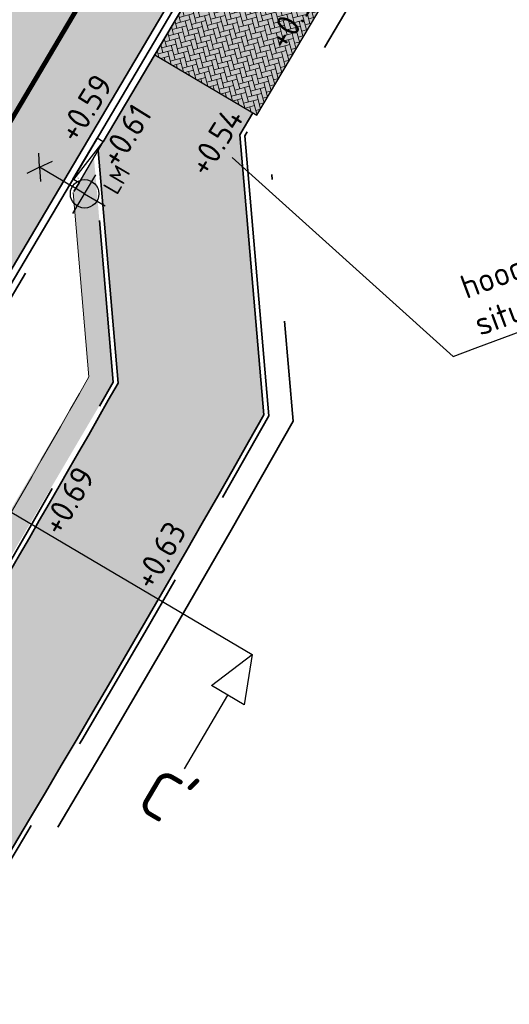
# Model space of a CAD drawing. Header units: metres. Extents: x 132493 to 134960, y 502695 to 503907.
# Tile 26 of 144: x 132759 to 132769, y 502883 to 502903. Entities that reach past the tile are written whole.
import ezdxf
from ezdxf import colors
from ezdxf.entities.mleader import LeaderData, LeaderLine
from ezdxf.enums import TextEntityAlignment as Align
from ezdxf.math import Vec2, Vec3

# ---------------------------------------------------------------- set-up
doc = ezdxf.new("R2010")
doc.units = ezdxf.units.M
for name, pattern in [('VH-OPSLUITBAND_100X200', [16, 8, -2, 4, -2]), ('VH-TROTTOIRBAND-SO', [15, 5, -2, 2, -2, 2, -2]), ('VH-TROTTOIRBAND_130-150', [15, 5, -2, 2, -2, 2, -2]), ('VW-1-1_STREEP', [2, 1, -1]), ('XX-PROJECTGRENS', [18, 12, -3, 0, -3])]:
    doc.linetypes.add(name, pattern=pattern)
doc.layers.get('Defpoints').update_dxf_attribs({"color": 3})
doc.layers.add('ARC-hoev-bss-kf-kv-grijs-vrijgekomen', color=7, linetype='Continuous', lineweight=18, true_color=0xddbbbb, plot=False)
for name, color, linetype, lineweight, plot in [('ARC-hoev-btt-300x300x45-grijs-nieuw', 8, 'Continuous', 18, False), ('ARC-hoev-gras zaaien', 73, 'Continuous', 35, False), ('ARC-hoev-overlagen asfalt rijbaan', 13, 'Continuous', 18, False), ('ARC-hoev-overlagen rood asfalt fiets', 10, 'Continuous', 35, False)]:
    doc.layers.add(name, color=color, linetype=linetype, lineweight=lineweight, plot=plot)
for name, color, linetype, lineweight in [('B-WE-VH-KANTVERHARDING-G', 2, 'Continuous', 25), ('B-WE-VH-VERHARDING_BETONSTRAATSTEEN_KEPER-A', 252, 'Continuous', 18), ('B02-WE-IE-MEUBILAIR_WEGMEUBILAIR-S', 11, 'Continuous', 25), ('N-WE-KG-GRENS_WERKGRENS-G', 5, 'XX-PROJECTGRENS', 35), ('N-WE-VH-GOOT_TEGEL-G', 170, 'Continuous', 35), ('N-WE-VH-KANTOPSLUITING_ELEMENT_VERLOOPBAND-S', 40, 'Continuous', 25), ('N-WE-VH-KANTOPSLUITING_OPSLUITBAND_100X200-G', 150, 'VH-OPSLUITBAND_100X200', 35), ('N-WE-VH-KANTOPSLUITING_TROTTOIRBAND-G', 151, 'VH-TROTTOIRBAND-SO', 35), ('N-WE-VH-KANTOPSLUITING_TROTTOIRBAND_130 150-G', 210, 'VH-TROTTOIRBAND_130-150', 35), ('N-WE-VH-KANTOPSLUITING_VOORKANTBAND-G', 7, 'Continuous', 35), ('N-WE-VH-KANTVERHARDING-G', 2, 'Continuous', 18), ('N-WE-VW-MARKERING_LANGS_STREEP_11_010-G', 7, 'VW-1-1_STREEP', 13), ('X-XX-AL-AANPIJLING_OPMERKING-T18', 1, 'Continuous', 18), ('X-XX-AL-DETAIL1-T25', 7, 'Continuous', 25), ('X-XX-AL-VERWIJZING-S', 7, 'Continuous', 25)]:
    doc.layers.add(name, color=color, linetype=linetype, lineweight=lineweight)
doc.styles.add('NLCS-ISO', font='NLCS-ISO.ttf')
doc.styles.add('NLCS-ISO-M200-T18', font='NLCS-ISO.ttf', dxfattribs={"height": 0.36})
doc.styles.add('NLCS-ISO-M200-T25', font='NLCS-ISO.ttf', dxfattribs={"height": 0.5})

# ---------------------------------------------------------------- blocks, each defined once
blk = doc.blocks.new('B-SIE-WEG_LICHTMAST_1UITHOUDER-SO')
for p, q in [((0, -2.420000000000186), (0, 2.330000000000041)), ((-5.500000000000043, 0), (-6.338789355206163, 1.24355635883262)), ((-5.500000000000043, 0), (-4.661210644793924, 1.24355635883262)), ((-5.500000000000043, 0), (-6.338789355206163, -1.24355635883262)), ((-1.499999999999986, 0), (-5.500000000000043, 0)), ((-5.500000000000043, 0), (-4.661210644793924, -1.24355635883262)), ((0, 0), (-1.494999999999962, 0)), ((0, 0), (2.515000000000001, 0))]:
    blk.add_line(p, q)
blk.add_circle((-0.0004327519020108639, 6.571428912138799e-05), 1.500000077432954)
at = {"style": 'NLCS-ISO'}
blk.add_attdef('TYPE', text='', height=1.8, dxfattribs=at).set_placement((0, 2.330000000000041), align=Align.BOTTOM_CENTER)
blk = doc.blocks.new('SAL-VERWIJZING_DOORSNEDE_BOVEN-SO')
for p, q in [((-2, 9), (0, 14)), ((0, 14), (2, 9)), ((2, 9), (-2, 9)), ((0, 0), (0, 9))]:
    blk.add_line(p, q)
at = {"lineweight": 50, "style": 'NLCS-ISO'}
blk.add_attdef('...', text='', height=5, dxfattribs=at).set_placement((-0.05252548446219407, -1.187903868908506), align=Align.TOP_CENTER)
blk = doc.blocks.new('SVH-KANTOPSLUITING_VERLOOP_100X200_180 200X250_RECHTS')
for p, q in [((-1, 5.820766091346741e-11), (0, 0)), ((-1, -0.1499999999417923), (-1, 5.820766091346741e-11)), ((0, -0.1499999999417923), (0, 0)), ((-1, -0.01999999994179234), (0, -0.1499999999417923)), ((-1, -0.1499999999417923), (0, -0.1499999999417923))]:
    blk.add_line(p, q)
at = {"layer": 'X-XX-AL-AANPIJLING_OPMERKING-T18', "insert": (-0.9391760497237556, -0.05799265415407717), "char_height": 0.05163421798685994, "attachment_point": 1, "style": 'NLCS-ISO-M200-T18'}
blk.add_mtext_dynamic_manual_height_columns('r', width=0.06889759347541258, gutter_width=0.2581710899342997, heights=[0], dxfattribs=at)

msp = doc.modelspace()

# ---------------------------------------------------------------- hatches: boundary and pattern name
at = {"layer": 'ARC-hoev-bss-kf-kv-grijs-vrijgekomen', "transparency": 33554559}
h = msp.add_hatch(color=256, dxfattribs=at)
h.dxf.hatch_style = 1
h.paths.add_polyline_path([(132763.4529295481, 502905.1808682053), (132765.6050343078, 502903.908686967), (132764.0784168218, 502901.3261612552), (132761.9263120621, 502902.5983424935)])
at = {"layer": 'ARC-hoev-btt-300x300x45-grijs-nieuw', "transparency": 33554687}
h = msp.add_hatch(color=256, dxfattribs=at)
h.dxf.hatch_style = 1
edge = h.paths.add_edge_path()
edge.add_line((132735.0019978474, 502856.0924930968), (132739.46982189, 502861.2464702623))
edge.add_line((132739.46982189, 502861.2464702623), (132746.5414965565, 502871.7205468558))
edge.add_line((132746.5414965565, 502871.7205468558), (132744.4161062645, 502872.9769362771))
edge.add_line((132744.4161062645, 502872.9769362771), (132745.1030841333, 502874.1390728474))
edge.add_line((132745.1030841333, 502874.1390728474), (132747.2797826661, 502872.8523534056))
edge.add_arc((132377.603260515, 503113.188491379), 440.9333172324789, 326.9710773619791, 330.4428627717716)
edge.add_line((132761.1553687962, 502895.6799387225), (132760.7347070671, 502900.5825457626))
edge.add_line((132760.7347070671, 502900.5825457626), (132761.9437497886, 502902.5880344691))
edge.add_line((132761.9437497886, 502902.5880344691), (132763.9923326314, 502901.3770485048))
edge.add_line((132763.9923326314, 502901.3770485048), (132763.7174574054, 502900.9120516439))
edge.add_line((132763.7174574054, 502900.9120516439), (132764.2237789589, 502895.0111211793))
edge.add_arc((132377.6032604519, 503113.1884914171), 443.9333173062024, 326.97255817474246, 330.5631297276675, ccw=False)
edge.add_line((132749.8012228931, 502871.2267858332), (132741.910941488, 502859.5022605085))
edge.add_line((132741.910941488, 502859.5022605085), (132736.6461222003, 502853.465652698))
edge.add_line((132736.6461222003, 502853.465652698), (132735.0019978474, 502856.0924930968))
at = {"layer": 'ARC-hoev-gras zaaien', "transparency": 33554623}
h = msp.add_hatch(color=256, dxfattribs=at)
h.dxf.hatch_style = 1
edge = h.paths.add_edge_path()
edge.add_line((132745.4084076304, 502874.6555779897), (132747.0898195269, 502873.6616390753))
edge.add_arc((132377.6032604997, 503113.1884913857), 440.3333172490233, 327.0458906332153, 328.7322739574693)
edge.add_line((132753.9787503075, 502884.6388885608), (132760.5416512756, 502895.8141158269))
edge.add_line((132760.5416512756, 502895.8141158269), (132760.208833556, 502899.6929438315))
edge.add_line((132760.208833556, 502899.6929438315), (132760.647061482, 502900.4342787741))
edge.add_line((132760.647061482, 502900.4342787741), (132761.0530833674, 502895.7022919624))
edge.add_line((132761.0530833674, 502895.7022919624), (132754.32187119, 502884.2406764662))
edge.add_arc((132377.603260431, 503113.1884914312), 440.8333173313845, 326.98353238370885, 328.7111822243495, ccw=False)
edge.add_line((132747.2481670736, 502872.9872077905), (132745.1478964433, 502874.2287481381))
edge.add_line((132745.1478964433, 502874.2287481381), (132745.4084076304, 502874.6555779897))
at = {"layer": 'ARC-hoev-overlagen asfalt rijbaan', "transparency": 33554636}
h = msp.add_hatch(color=256, dxfattribs=at)
h.dxf.hatch_style = 1
edge = h.paths.add_edge_path()
edge.add_line((132712.9012501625, 502845.0914965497), (132729.0328943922, 502859.9730045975))
edge.add_arc((132681.3045288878, 502908.2214554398), 67.86685407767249, 314.6895249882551, 329.9314491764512)
edge.add_line((132740.0383073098, 502874.2177327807), (132763.365736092, 502913.5721630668))
edge.add_line((132763.365736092, 502913.5721630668), (132765.3421399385, 502916.8346858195))
edge.add_line((132765.3421399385, 502916.8346858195), (132767.3500632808, 502915.3418289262))
edge.add_line((132767.3500632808, 502915.3418289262), (132765.4769253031, 502912.3385361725))
edge.add_line((132765.4769253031, 502912.3385361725), (132742.1961351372, 502872.9552330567))
edge.add_arc((132683.6406520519, 502906.4151072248), 67.44114307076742, 314.3204198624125, 330.25541514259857, ccw=False)
edge.add_line((132730.7597763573, 502858.164761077), (132714.6021159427, 502843.2592529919))
edge.add_line((132714.6021159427, 502843.2592529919), (132712.9012501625, 502845.0914965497))
at = {"layer": 'ARC-hoev-overlagen rood asfalt fiets', "transparency": 33554534}
h = msp.add_hatch(color=256, dxfattribs=at)
h.dxf.hatch_style = 1
edge = h.paths.add_edge_path()
edge.add_line((132714.6129824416, 502843.2692773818), (132730.7597763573, 502858.164761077))
edge.add_arc((132681.3045288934, 502908.221455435), 70.36685407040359, 314.6537104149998, 322.0474353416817)
edge.add_line((132736.7902141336, 502864.9452161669), (132737.229480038, 502864.6455587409))
edge.add_line((132737.229480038, 502864.6455587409), (132737.6802840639, 502865.3064488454))
edge.add_line((132737.6802840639, 502865.3064488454), (132737.2794327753, 502865.5798761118))
edge.add_arc((132668.2477902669, 502917.3212601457), 86.27014830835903, 323.1472892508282, 331.0587751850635)
edge.add_line((132743.7442269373, 502875.574086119), (132755.2865513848, 502895.0998349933))
edge.add_line((132755.2865513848, 502895.0998349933), (132758.9371717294, 502901.2754624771))
edge.add_line((132758.9371717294, 502901.2754624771), (132765.4071495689, 502912.2204989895))
edge.add_arc((132803.4289071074, 502890.7187070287), 43.6804430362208, 145.6872099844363, 150.5112834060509, ccw=False)
edge.add_line((132767.3500632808, 502915.3418289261), (132768.6352431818, 502914.3863195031))
edge.add_arc((132808.8231888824, 502887.3627835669), 48.42873603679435, 146.0819735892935, 150.2331265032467)
edge.add_line((132766.7844966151, 502911.4063029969), (132760.0018619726, 502899.9323558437))
edge.add_line((132760.0018619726, 502899.9323558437), (132744.8585171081, 502874.2660330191))
edge.add_arc((132670.5660457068, 502916.3796996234), 85.39866639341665, 321.8115386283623, 330.4526957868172, ccw=False)
edge.add_arc((132679.1040198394, 502910.1701808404), 74.8499999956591, 315.9510095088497, 321.50684981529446, ccw=False)
edge.add_line((132732.9021259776, 502858.1289829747), (132729.8562675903, 502855.1544390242))
edge.add_line((132729.8562675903, 502855.1544390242), (132715.7075596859, 502842.1021978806))
edge.add_line((132715.7075596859, 502842.1021978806), (132714.6129824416, 502843.2692773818))
at = {"layer": 'B-WE-VH-VERHARDING_BETONSTRAATSTEEN_KEPER-A', "transparency": 33554559}
h = msp.add_hatch(dxfattribs=at)
h.set_pattern_fill('AVH-BSS_KEIFORMAAT_KEPER', color=256, angle=195, pattern_type=2)
h.set_pattern_definition([(195, (0, 0), (-0.07424621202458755, -0.1285982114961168), [0.315, -0.105]), (104.9999999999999, (0.05435199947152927, -0.2028444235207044), (-0.07424621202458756, -0.1285982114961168), [0.315, -0.105])])
h.paths.add_polyline_path([(132763.4529295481, 502905.1808682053), (132765.6050343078, 502903.908686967), (132764.0784168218, 502901.3261612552), (132761.9263120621, 502902.5983424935)])

# ---------------------------------------------------------------- linework, layer by layer
at = {"layer": 'B-WE-VH-KANTVERHARDING-G', "flags": 128}
for points in [[(132764.0784168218, 502901.3261612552), (132765.6050343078, 502903.908686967)], [(132761.9263120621, 502902.5983424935), (132764.0784168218, 502901.3261612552)]]:
    msp.add_lwpolyline(points, dxfattribs=at)
at = {"layer": 'N-WE-KG-GRENS_WERKGRENS-G', "flags": 128}
msp.add_lwpolyline([(132713.8574613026, 502831.0580347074, 0.005570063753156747), (132736.3364398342, 502852.2821149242, 0.02528372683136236), (132742.3564131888, 502859.0920275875, 0.02378065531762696), (132764.8374316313, 502894.8777678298), (132764.3316825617, 502900.7720262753), (132769.1033134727, 502908.8440283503), (132770.1472463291, 502910.6100132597, -0.1999422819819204), (132792.8395207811, 502927.5846064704), (132821.6574329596, 502934.8682218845), (132821.8774908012, 502934.9238406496, -0.3826627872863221), (132824.7147034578, 502933.4345395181), (132826.4403593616, 502928.7457023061), (132836.0126593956, 502932.3790914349), (132835.1422824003, 502934.6408631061, -0.4190667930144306), (132837.1916569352, 502939.0343225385), (132839.9460323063, 502940.0107226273), (132859.0093786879, 502946.7684991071), (132896.4310291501, 502960.6877564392), (132897.8682955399, 502961.2223582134, -0.414545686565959), (132902.241647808, 502959.2173635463), (132903.1718656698, 502956.771019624), (132912.9374155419, 502960.2426878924), (132911.7843959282, 502963.3955454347, -0.4150905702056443), (132913.474181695, 502967.0613674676), (132914.7767187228, 502967.5397454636), (132938.3614250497, 502976.2016140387), (132937.6224978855, 502978.218195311), (133021.3873068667, 503008.0323382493), (133021.6649358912, 503007.2559797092), (133025.6326239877, 503008.6090530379), (133041.138442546, 503014.1171993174, -0.1103685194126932), (133061.9198871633, 503016.654221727), (133077.9674409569, 503015.0705569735), (133083.2493027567, 503014.5493125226, -0.006082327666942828), (133083.442742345, 503014.5278438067, -0.2579390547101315), (133089.7072472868, 503009.9835794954), (133098.6401080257, 503013.1295457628, -0.265135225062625), (133100.7363959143, 503020.7744244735), (133115.8269476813, 503035.8476061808, -0.1102594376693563), (133133.4898386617, 503047.0494830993), (133134.6884052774, 503047.4809715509), (133135.5872467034, 503044.9842156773), (133140.9956119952, 503046.8551439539), (133153.4352097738, 503051.2787820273), (133217.6736325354, 503075.2692786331), (133227.6286606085, 503079.1045076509), (133231.4393499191, 503077.3620802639), (133233.221242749, 503081.2590805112), (133256.6406850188, 503090.2815487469), (133275.2480078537, 503097.9132657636), (133286.8641141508, 503102.663705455), (133286.9959372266, 503102.611572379), (133301.2143453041, 503108.4141632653), (133308.6707664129, 503105.028186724), (133316.0634265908, 503108.0857307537), (133318.7108270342, 503114.6835351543), (133331.4339915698, 503120.1368624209), (133350.4881779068, 503128.3037546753), (133350.949471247, 503129.2663756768, -0.0005797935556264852), (133353.8959263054, 503130.4761869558, -0.007004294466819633), (133389.706913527, 503144.5492659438), (133398.1815961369, 503145.8738086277), (133401.0319163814, 503146.3192967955), (133400.8006422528, 503151.1583812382, -0.0522661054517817), (133447.2343836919, 503162.6708405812), (133447.9712047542, 503161.9662686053), (133449.108795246, 503158.5337313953), (133471.022142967, 503165.2937241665, 0.09025762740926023), (133473.9172051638, 503167.2191786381, 0.00453534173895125), (133476.4858831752, 503167.8750114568), (133478.7565008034, 503166.4598963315, 0.01475269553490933), (133490.5712790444, 503170.4471541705)], format="xyb", dxfattribs=at)
at = {"layer": 'N-WE-VH-GOOT_TEGEL-G', "flags": 128}
msp.add_lwpolyline([(132715.7094871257, 502842.1039759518), (132729.8562675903, 502855.1544390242, 0.0730826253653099), (132743.5380363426, 502872.081074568), (132754.3665073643, 502890.3992224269), (132766.2625301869, 502910.5233105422), (132767.3064630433, 502912.2892954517, -0.01546180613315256), (132768.6352431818, 502914.3863195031, -0.01546180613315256)], format="xyb", dxfattribs=at)
at = {"layer": 'N-WE-VH-KANTOPSLUITING_OPSLUITBAND_100X200-G', "flags": 128}
for points in [[(132713.518268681, 502831.4253958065, 0.005568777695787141), (132735.984013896, 502852.6368721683, 0.02521847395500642), (132741.9554295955, 502859.391163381, 0.02368455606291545), (132764.3260542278, 502894.9888863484), (132763.8198272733, 502900.8887143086), (132764.0784168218, 502901.3261612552)], [(132747.2481670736, 502872.9872077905, 0.01507773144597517), (132761.0530833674, 502895.7022919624), (132760.647061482, 502900.4342787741)]]:
    msp.add_lwpolyline(points, format="xyb", dxfattribs=at)
at = {"layer": 'N-WE-VH-KANTOPSLUITING_TROTTOIRBAND-G', "flags": 128}
msp.add_lwpolyline([(132760.841746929, 502900.7636213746), (132763.4529295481, 502905.1808682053)], dxfattribs=at)
at = {"layer": 'N-WE-VH-KANTOPSLUITING_TROTTOIRBAND_130 150-G', "flags": 128}
msp.add_lwpolyline([(132754.6247599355, 502890.2465606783), (132760.3328744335, 502899.9027794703)], dxfattribs=at)
at = {"layer": 'N-WE-VH-KANTOPSLUITING_VOORKANTBAND-G', "flags": 128}
for points in [[(132754.4956336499, 502890.3228915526), (132766.3916564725, 502910.4469796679), (132767.4355893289, 502912.2129645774, -0.1999422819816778), (132792.0676414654, 502930.6385774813), (132819.4334003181, 502937.5551667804)], [(132713.4504309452, 502831.4988671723, 0.005568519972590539), (132735.9135279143, 502852.707821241, 0.02520535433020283), (132741.875236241, 502859.4509934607, 0.02366531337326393), (132764.2237789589, 502895.0111211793), (132763.7174574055, 502900.912051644)], [(132747.2797826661, 502872.8523534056, 0.01514968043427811), (132761.1553687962, 502895.6799387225), (132760.7347070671, 502900.5825457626)]]:
    msp.add_lwpolyline(points, format="xyb", dxfattribs=at)
msp.add_lwpolyline([(132763.7174574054, 502900.9120516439), (132763.9923326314, 502901.3770485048)], dxfattribs=at)
at = {"layer": 'N-WE-VH-KANTVERHARDING-G', "flags": 128}
msp.add_lwpolyline([(132760.208833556, 502899.6929438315), (132760.5416512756, 502895.8141158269, -0.01471753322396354), (132747.0898195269, 502873.6616390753), (132745.4084076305, 502874.6555779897)], format="xyb", dxfattribs=at)
at = {"layer": 'N-WE-VW-MARKERING_LANGS_STREEP_11_010-G', "ltscale": 4, "const_width": 0.1, "flags": 128}
msp.add_lwpolyline([(132737.2794327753, 502865.5798761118, 0.03152326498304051), (132742.1961351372, 502872.9552330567), (132752.9891603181, 502891.2134184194), (132764.8851831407, 502911.3375065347), (132765.9291159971, 502913.1034914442, -0.01587988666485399), (132767.3500632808, 502915.3418289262)], format="xyb", dxfattribs=at)
at = {"layer": 'X-XX-AL-VERWIJZING-S', "flags": 128}
msp.add_lwpolyline([(132741.8798630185, 502903.0249777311), (132763.9754481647, 502889.9635369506)], dxfattribs=at)

# ---------------------------------------------------------------- block references
at = {"layer": 'B02-WE-IE-MEUBILAIR_WEGMEUBILAIR-S'}
ref = msp.add_blockref('B-SIE-WEG_LICHTMAST_1UITHOUDER-SO', (132760.4500863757, 502899.6675904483), dxfattribs=dict(at, xscale=0.1999999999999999, yscale=0.1999999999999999, zscale=0.1999999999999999, rotation=329.4297254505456))
ref.add_attrib('TYPE', 'LM', dxfattribs={"layer": '0', "height": 0.3599999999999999, "rotation": 59.42972545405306, "style": 'NLCS-ISO'}).set_placement((132761.3716927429, 502899.8204491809), align=Align.BOTTOM_CENTER)
at = {"layer": 'N-WE-VH-KANTOPSLUITING_ELEMENT_VERLOOPBAND-S', "rotation": 59.41124363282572}
msp.add_blockref('SVH-KANTOPSLUITING_VERLOOP_100X200_180 200X250_RECHTS', (132760.7126206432, 502900.8399522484), dxfattribs=at)
at = {"layer": 'X-XX-AL-VERWIJZING-S', "xscale": 0.2000000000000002, "yscale": 0.2000000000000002, "zscale": 0.2000000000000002, "rotation": 329.4112436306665}
msp.add_blockref('SAL-VERWIJZING_DOORSNEDE_BOVEN-SO', (132762.5506051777, 502887.5531796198), dxfattribs=at).add_auto_attribs({'...': "C'"})

# ---------------------------------------------------------------- texts
at = {"layer": 'X-XX-AL-DETAIL1-T25', "char_height": 0.4999999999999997, "attachment_point": 1, "style": 'NLCS-ISO-M200-T25'}
for s, insert, rotation in [('+0.56', (132764.27051432, 502902.9240997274, -0.5779209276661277), 59.4112436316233), ('+0.59', (132759.8597517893, 502900.9744611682), 58.097579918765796), ('+0.61', (132760.7352547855, 502900.4435282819), 58.097579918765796), ('+0.54', (132762.60494922, 502900.2633737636), 58.097579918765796), ('+0.69', (132759.5179782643, 502892.6812525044), 60.140219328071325), ('+0.63', (132761.451682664, 502891.5381750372), 60.140219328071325)]:
    msp.add_mtext_dynamic_manual_height_columns(s, width=2.253737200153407, gutter_width=2.499999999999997, heights=[0], dxfattribs=dict(at, insert=insert, rotation=rotation))

# ---------------------------------------------------------------- leaders
at = {"layer": 'Defpoints'}
ml = msp.add_multileader_mtext('Standard', dxfattribs=at)
ml.set_content('hoogte sluit nu niet aan op bestaande\\Psituatie (laatste opmerkingen versie)', color=256, style='NLCS-ISO-M200-T25')
ml.set_leader_properties(color=256, linetype='ByLayer', lineweight=-1)
ml.build(insert=Vec2(0, 0))
ml.multileader.update_dxf_attribs({"text_left_attachment_type": 5, "text_right_attachment_type": 5, "dogleg_length": 0.5, "arrow_head_size": 0.5})
ctx = ml.context
ctx.base_point, ctx.char_height, ctx.arrow_head_size, ctx.landing_gap_size, ctx.plane_origin, ctx.plane_x_axis, ctx.plane_y_axis = Vec3(132768.6752152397, 502896.4143764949), 0.5, 0.5, 0.18, Vec3(132738.3317570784, 502858.6421076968), Vec3(0.9371122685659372, 0.3490280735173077), Vec3(-0.3490280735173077, 0.9371122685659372)
ctx.left_attachment, ctx.right_attachment = 5, 5
notes = []
notes.append((ctx, [(0, (1, 1, 0), (132768.2066591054, 502896.2398624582), (0.937112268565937, 0.3490280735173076), 0.5, [(0, [(132763.1869196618, 502900.7704048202)], 0, [])])]))
ctx.mtext.insert, ctx.mtext.text_direction, ctx.mtext.rotation, ctx.mtext.flow_direction = Vec3(132768.3087190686, 502897.9141070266), Vec3(0.937112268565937, 0.3490280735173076), 0.3565337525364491, 5
for ctx, leaders in notes:
    for number, flags, end, landing, length, lines in leaders:
        leader = LeaderData()
        leader.index, (leader.has_last_leader_line, leader.has_dogleg_vector, leader.attachment_direction) = number, flags
        leader.last_leader_point, leader.dogleg_vector, leader.dogleg_length = Vec3(end), Vec3(landing), length
        for number, points, colour, breaks in lines:
            line = LeaderLine()
            line.index, line.vertices, line.color, line.breaks = number, Vec3.list(points), colors.encode_raw_color(colour), breaks
            leader.lines.append(line)
        ctx.leaders.append(leader)

doc.saveas('drawing.dxf')
